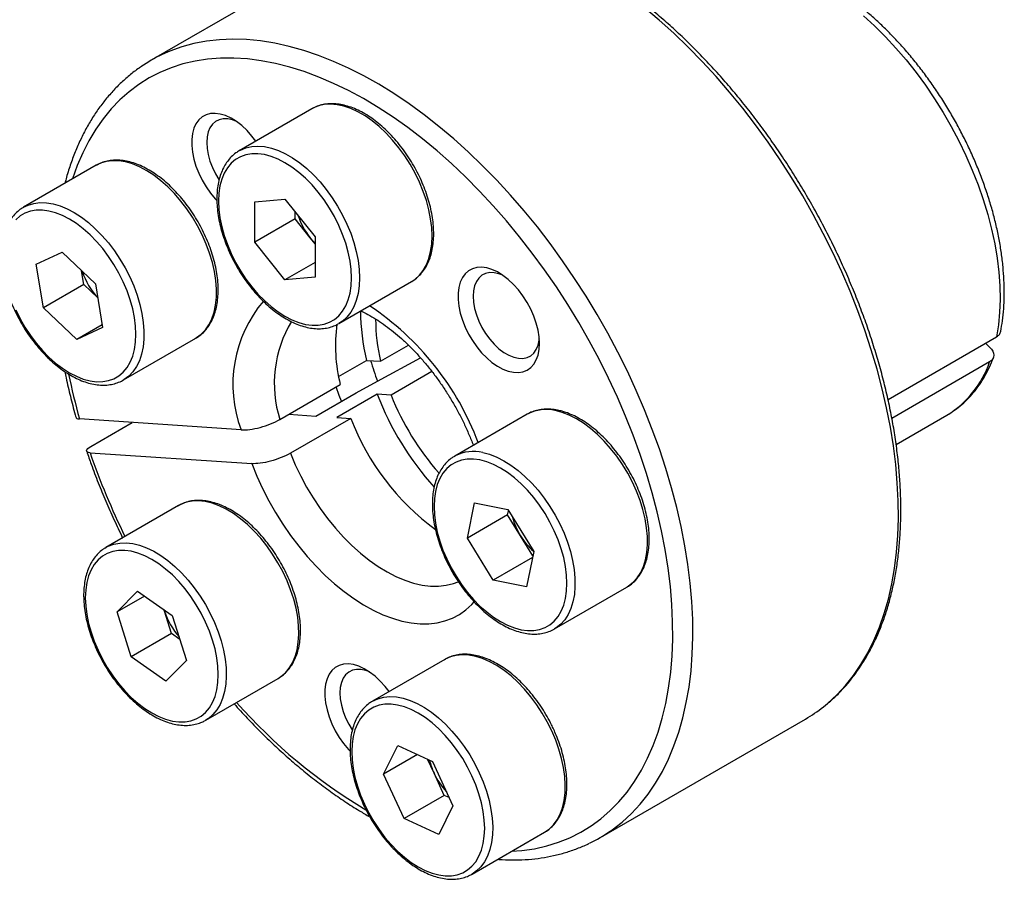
# Model space of a CAD drawing. Header units: millimetres. Extents: x 0 to 219, y 0 to 155.
# Tile 5 of 7: x 166 to 201, y 100 to 130. Entities that reach past the tile are written whole.
import ezdxf

# ---------------------------------------------------------------- set-up
doc = ezdxf.new("R2010")
doc.units = ezdxf.units.MM
doc.layers.add('OUTLINE', color=7, linetype='CONTINUOUS')

msp = doc.modelspace()

# ---------------------------------------------------------------- linework, layer by layer
at = {"layer": 'OUTLINE'}
for p, q in [((177.871, 132.6242), (170.6585, 128.4605)), ((176.288, 126.7517), (173.7424, 125.2822)), ((176.3082, 126.7631), (176.288, 126.7517)), ((173.7424, 125.2822), (173.7521, 125.2878)), ((168.7224, 124.7718), (166.1768, 123.3023)), ((174.2902, 123.4888), (175.3508, 123.5837)), ((174.2902, 122.0746), (174.2902, 123.4888)), ((175.3508, 123.5837), (176.4115, 122.2642)), ((166.1653, 123.2956), (166.1768, 123.3023)), ((175.7044, 122.891), (175.7044, 123.1439)), ((175.7044, 122.891), (174.2902, 122.0746)), ((176.2347, 122.2312), (175.7044, 122.891)), ((175.3508, 120.7551), (174.2902, 122.0746)), ((176.4115, 122.0113), (176.2347, 122.2312)), ((176.4115, 122.2642), (176.4115, 120.8499)), ((166.6204, 121.299), (167.5306, 121.7199)), ((167.5306, 121.7199), (168.6954, 120.6104)), ((176.4115, 121.3674), (175.3508, 120.7551)), ((166.8751, 119.7686), (166.6204, 121.299)), ((168.2893, 120.585), (168.2078, 121.0749)), ((176.4115, 120.8499), (175.3508, 120.7551)), ((177.2421, 119.2199), (179.7877, 120.6894)), ((179.7877, 120.6894), (179.8021, 120.6978)), ((168.2893, 120.585), (166.8751, 119.7686)), ((168.7769, 120.1205), (168.2893, 120.585)), ((168.6954, 120.6104), (168.95, 119.08)), ((168.0399, 118.6591), (166.8751, 119.7686)), ((168.9342, 119.1754), (168.0399, 118.6591)), ((168.95, 119.08), (168.0399, 118.6591)), ((177.2421, 119.2199), (177.2263, 119.2109)), ((169.6765, 117.24), (172.2221, 118.7095)), ((196.5192, 116.5555), (200.3291, 118.7549)), ((178.7037, 117.8954), (179.6846, 118.4617)), ((199.9356, 118.5277), (200.0958, 118.3839)), ((177.2306, 117.3596), (178.2155, 117.9282)), ((178.2155, 117.9282), (178.7037, 117.8954)), ((178.5987, 117.1968), (180.1097, 118.0138)), ((200.0839, 117.8734), (196.6545, 115.8936)), ((180.508, 117.5372), (179.0751, 116.71)), ((169.7018, 117.255), (169.6765, 117.24)), ((177.8506, 116.7923), (178.5987, 117.1968)), ((175.1681, 115.8544), (177.2894, 117.079)), ((176.4364, 115.9759), (177.8506, 116.7923)), ((178.587, 116.7428), (177.1727, 115.9264)), ((179.0751, 116.71), (178.587, 116.7428)), ((173.8103, 115.4899), (168.1386, 115.8711)), ((175.4889, 116.0396), (176.4364, 115.9759)), ((177.6609, 115.8936), (175.5395, 114.669)), ((177.1727, 115.9264), (177.6609, 115.8936)), ((183.8536, 116.0368), (181.308, 114.5672)), ((183.8781, 116.0505), (183.8536, 116.0368)), ((196.8028, 114.9752), (198.5888, 116.0063)), ((168.5399, 114.9115), (169.9869, 115.7469)), ((168.51, 114.6857), (174.1818, 114.3045)), ((181.308, 114.5672), (181.3278, 114.5784)), ((171.6122, 112.8332), (169.0666, 111.3637)), ((181.7517, 111.6898), (182.0063, 112.9262)), ((182.0063, 112.9262), (183.1711, 112.6908)), ((183.1711, 112.6908), (184.0813, 111.219)), ((183.1659, 112.5062), (181.7517, 111.6898)), ((183.1659, 112.5062), (183.1957, 112.651)), ((183.6209, 111.7703), (183.1659, 112.5062)), ((182.6618, 110.218), (181.7517, 111.6898)), ((184.0514, 111.0742), (183.6209, 111.7703)), ((169.0311, 111.3424), (169.0666, 111.3637)), ((184.0388, 111.013), (182.6618, 110.218)), ((184.0813, 111.219), (183.8266, 109.9827)), ((183.8266, 109.9827), (182.6618, 110.218)), ((184.8077, 108.5049), (187.3533, 109.9744)), ((187.3533, 109.9744), (187.3661, 109.9819)), ((169.457, 109.1019), (170.1769, 109.8305)), ((170.4222, 109.6591), (169.457, 109.1019)), ((170.1769, 109.8305), (171.3949, 108.9795)), ((169.9552, 107.5223), (169.457, 109.1019)), ((171.1203, 109.1285), (171.103, 109.1835)), ((171.1203, 109.1285), (171.1039, 109.1828)), ((171.3694, 108.3387), (171.1203, 109.1285)), ((171.3949, 108.9795), (171.8931, 107.3999)), ((171.3694, 108.3387), (169.9552, 107.5223)), ((171.6613, 108.1347), (171.3694, 108.3387)), ((184.8438, 108.5266), (184.8077, 108.5049)), ((171.1732, 106.6713), (169.9552, 107.5223)), ((171.8931, 107.3999), (171.1732, 106.6713)), ((180.9638, 107.4347), (178.4182, 105.9651)), ((172.5663, 105.3014), (175.1119, 106.7709)), ((175.1119, 106.7709), (175.1537, 106.7962)), ((172.5663, 105.3014), (172.533, 105.2828)), ((186.4072, 101.18), (193.6197, 105.3436)), ((178.8086, 103.4076), (179.3068, 104.4121)), ((179.3068, 104.4121), (180.5248, 103.8568)), ((180.0006, 104.0958), (178.8086, 103.4076)), ((180.5828, 103.4442), (180.357, 103.9332)), ((180.5248, 103.8568), (181.2447, 102.297)), ((179.5285, 101.8479), (178.8086, 103.4076)), ((180.9427, 102.6643), (180.5828, 103.4442)), ((180.9427, 102.6643), (179.5285, 101.8479)), ((181.1105, 102.5878), (180.9427, 102.6643)), ((181.2447, 102.297), (180.7465, 101.2926)), ((180.7465, 101.2926), (179.5285, 101.8479)), ((181.9179, 99.9028), (184.4635, 101.3723))]:
    msp.add_line(p, q, dxfattribs=at)
at = {"layer": 'OUTLINE', "flags": 128}
for points in [[(194.2497, 105.7708), (194.3975, 105.8917), (194.722, 106.1899), (195.0261, 106.5173), (195.309, 106.873), (195.5703, 107.2563), (195.8091, 107.6662), (196.0251, 108.1019), (196.2177, 108.5623), (196.3865, 109.0464), (196.531, 109.5532), (196.6511, 110.0814), (196.7463, 110.6298), (196.8165, 111.1972), (196.8615, 111.7824), (196.8813, 112.3839), (196.8757, 113.0005), (196.8448, 113.6306), (196.7886, 114.273), (196.7073, 114.926), (196.6011, 115.5883), (196.4702, 116.2583), (196.3149, 116.9345), (196.1356, 117.6153), (195.9326, 118.2993), (195.7065, 118.9848), (195.4577, 119.6704), (195.1868, 120.3543), (194.8944, 121.0352), (194.5813, 121.7114), (194.248, 122.3814), (193.8954, 123.0436), (193.5242, 123.6966), (193.1354, 124.3389), (192.7297, 124.969), (192.3082, 125.5856), (191.8717, 126.187), (191.4213, 126.7721), (190.958, 127.3395), (190.4828, 127.8879), (189.9969, 128.4161), (189.5013, 128.9227), (188.9971, 129.4068), (188.4855, 129.8672), (187.9677, 130.3028)], [(195.6617, 130.0139), (196.0486, 129.6615), (196.4276, 129.2856), (196.7972, 128.8877), (197.156, 128.4695), (197.5025, 128.0326), (197.8354, 127.5788), (198.1532, 127.1098), (198.4548, 126.6276), (198.7389, 126.1341), (199.0044, 125.6312), (199.2502, 125.121), (199.4753, 124.6055), (199.6789, 124.0868), (199.8601, 123.5669), (200.0182, 123.048), (200.1526, 122.5321), (200.2627, 122.0213), (200.348, 121.5176), (200.4084, 121.023), (200.4434, 120.5395), (200.4529, 120.0692), (200.437, 119.6137), (200.3957, 119.175), (200.3291, 118.7549)], [(186.7603, 101.4029), (186.8408, 101.4595), (187.185, 101.728), (187.5095, 102.0263), (187.8136, 102.3536), (188.0966, 102.7093), (188.3578, 103.0926), (188.5966, 103.5025), (188.8126, 103.9382), (189.0052, 104.3986), (189.174, 104.8828), (189.3185, 105.3895), (189.4386, 105.9177), (189.5338, 106.4661), (189.604, 107.0336), (189.649, 107.6187), (189.6688, 108.2202), (189.6632, 108.8368), (189.6323, 109.4669), (189.5761, 110.1093), (189.4948, 110.7623), (189.3886, 111.4246), (189.2577, 112.0946), (189.1024, 112.7708), (188.9231, 113.4517), (188.7201, 114.1356), (188.494, 114.8212), (188.2452, 115.5067), (187.9743, 116.1907), (187.6819, 116.8715), (187.3688, 117.5477), (187.0355, 118.2177), (186.6829, 118.8799), (186.3117, 119.5329), (185.9229, 120.1752), (185.5172, 120.8054), (185.0957, 121.4219), (184.6592, 122.0234), (184.2088, 122.6085), (183.7455, 123.1759), (183.2703, 123.7242), (182.7844, 124.2524), (182.2888, 124.759), (181.7846, 125.2431), (181.273, 125.7035), (180.7553, 126.1391), (180.2324, 126.549), (179.7057, 126.9321), (179.1763, 127.2878), (178.6455, 127.6151), (178.1144, 127.9132), (177.5842, 128.1816), (177.0562, 128.4196), (176.5316, 128.6267), (176.0115, 128.8024), (175.4972, 128.9462), (174.9898, 129.0579), (174.4904, 129.1373), (174.0002, 129.1841), (173.5203, 129.1982), (173.0518, 129.1796), (172.5958, 129.1283), (172.1533, 129.0445), (171.7253, 128.9284), (171.3128, 128.7801), (171.0376, 128.6592)], [(183.3013, 100.7014), (183.6688, 100.7291), (184.1116, 100.7929), (184.5405, 100.8891), (184.9545, 101.0174), (185.3526, 101.1776), (185.7339, 101.3694), (186.0975, 101.5921), (186.4426, 101.8454), (186.7682, 102.1287), (187.0737, 102.4412), (187.3584, 102.7823), (187.6215, 103.1511), (187.8626, 103.5467), (188.0809, 103.9683), (188.276, 104.4149), (188.4474, 104.8854), (188.5948, 105.3787), (188.7178, 105.8937), (188.816, 106.4291), (188.8893, 106.9837), (188.9375, 107.5562), (188.9605, 108.1452), (188.9582, 108.7494), (188.9307, 109.3674), (188.8779, 109.9976), (188.8001, 110.6387), (188.6974, 111.2891), (188.57, 111.9473), (188.4183, 112.6118), (188.2425, 113.281), (188.0432, 113.9533), (187.8207, 114.6271), (187.5757, 115.3009), (187.3086, 115.9731), (187.0201, 116.6422), (186.7109, 117.3065), (186.3817, 117.9645), (186.0332, 118.6146), (185.6664, 119.2553), (185.282, 119.8852), (184.881, 120.5028), (184.4642, 121.1065), (184.0327, 121.695), (183.5875, 122.2669), (183.1296, 122.8209), (182.6601, 123.3557), (182.1801, 123.87), (181.6907, 124.3625), (181.1931, 124.8323), (180.6885, 125.278), (180.1779, 125.6988), (179.6627, 126.0936), (179.1439, 126.4615), (178.623, 126.8017), (178.101, 127.1133), (177.5791, 127.3955), (177.0587, 127.6479), (176.5409, 127.8696), (176.0269, 128.0603), (175.518, 128.2195), (175.0153, 128.3468), (174.5201, 128.4419), (174.0334, 128.5046), (173.5564, 128.5348), (173.0903, 128.5323), (172.6361, 128.4972), (172.1949, 128.4295), (171.7677, 128.3295), (171.3556, 128.1974), (170.9594, 128.0333), (170.5802, 127.8379), (170.2188, 127.6114), (169.876, 127.3545), (169.5528, 127.0677), (169.2497, 126.7518), (168.9676, 126.4074), (168.707, 126.0353), (168.4687, 125.6365), (168.2531, 125.2118), (168.0608, 124.7623), (167.8936, 124.2934)], [(179.8021, 120.6978), (179.9157, 120.775), (180.0691, 120.9153), (180.2017, 121.0844), (180.3122, 121.2806), (180.3992, 121.5018), (180.4621, 121.7458), (180.5, 122.0101), (180.5127, 122.2919), (180.5, 122.5883), (180.4621, 122.8964), (180.3992, 123.2129), (180.3122, 123.5347), (180.2017, 123.8583), (180.0691, 124.1806), (179.9157, 124.4981), (179.743, 124.8076), (179.5527, 125.106), (179.347, 125.3902), (179.1278, 125.6572), (178.8974, 125.9044), (178.6582, 126.1291), (178.4126, 126.3292), (178.1632, 126.5024), (177.9125, 126.6472), (177.6631, 126.7618), (177.4175, 126.8453), (177.1783, 126.8968), (176.9479, 126.9156), (176.7287, 126.9016), (176.523, 126.855), (176.3327, 126.7763), (176.3082, 126.7631)], [(174.3294, 125.621), (174.1916, 125.7999), (174.0181, 125.993), (173.8354, 126.1639), (173.6468, 126.3096), (173.4556, 126.4273), (173.2653, 126.5151), (173.0792, 126.5713), (172.9007, 126.5949), (172.733, 126.5856), (172.579, 126.5435), (172.4415, 126.4693), (172.323, 126.3644), (172.2255, 126.2306), (172.1508, 126.0704), (172.1003, 125.8865), (172.0748, 125.6823), (172.0748, 125.4614), (172.1003, 125.2278), (172.1508, 124.9856), (172.2255, 124.7391), (172.323, 124.4928), (172.4415, 124.251), (172.579, 124.0181), (172.733, 123.7982), (172.9007, 123.5952), (172.9564, 123.5348)], [(173.6431, 126.3121), (173.509, 126.3636), (173.3424, 126.4004), (173.1853, 126.4037), (173.0412, 126.3735), (172.9134, 126.3103), (172.8046, 126.2156), (172.7174, 126.0916), (172.6537, 125.9409), (172.6149, 125.767), (172.6019, 125.5737), (172.6149, 125.3654), (172.6537, 125.1467), (172.7174, 124.9224), (172.8046, 124.6977), (172.9134, 124.4775), (173.0341, 124.2775)], [(173.0174, 123.5165), (173.0302, 123.2274), (173.0684, 122.9268), (173.1316, 122.6179), (173.2191, 122.304), (173.33, 121.9887), (173.463, 121.6754), (173.6168, 121.3674), (173.7895, 121.0683), (173.9793, 120.7812), (174.1841, 120.5093), (174.4017, 120.2557), (174.6298, 120.023), (174.8657, 119.8138), (175.1069, 119.6304), (175.3508, 119.4748), (175.5948, 119.3488), (175.836, 119.2536), (176.0719, 119.1904), (176.2999, 119.1599), (176.5176, 119.1623), (176.7224, 119.1976), (176.9122, 119.2656), (177.0849, 119.3653), (177.2386, 119.4957), (177.3717, 119.6555), (177.4826, 119.8428), (177.5701, 120.0556), (177.6333, 120.2915), (177.6715, 120.548), (177.6843, 120.8223), (177.6715, 121.1114), (177.6333, 121.412), (177.5701, 121.7209), (177.4826, 122.0348), (177.3717, 122.3501), (177.2386, 122.6634), (177.0849, 122.9713), (176.9122, 123.2705), (176.7224, 123.5576), (176.5176, 123.8294), (176.2999, 124.0831), (176.0719, 124.3158), (175.836, 124.525), (175.5948, 124.7084), (175.3508, 124.864), (175.1069, 124.99), (174.8657, 125.0852), (174.6298, 125.1484), (174.4017, 125.1789), (174.1841, 125.1765), (173.9793, 125.1411), (173.7895, 125.0732), (173.6168, 124.9735), (173.463, 124.843), (173.33, 124.6833), (173.2191, 124.496), (173.1316, 124.2832), (173.0684, 124.0473), (173.0302, 123.7907), (173.0174, 123.5165)], [(173.7521, 125.2878), (173.7872, 125.3067), (173.9774, 125.3855), (174.1831, 125.4321), (174.4023, 125.4461), (174.6327, 125.4272), (174.8719, 125.3758), (175.1175, 125.2923), (175.3669, 125.1776), (175.6176, 125.0329), (175.867, 124.8596), (176.1126, 124.6596), (176.3518, 124.4348), (176.5822, 124.1877), (176.8014, 123.9206), (177.0072, 123.6365), (177.1974, 123.3381), (177.3701, 123.0285), (177.5236, 122.711), (177.6562, 122.3888), (177.7666, 122.0651), (177.8536, 121.7434), (177.9165, 121.4269), (177.9544, 121.1188), (177.9671, 120.8223), (177.9544, 120.5405), (177.9165, 120.2763), (177.8536, 120.0323), (177.7666, 119.8111), (177.6562, 119.6149), (177.5236, 119.4458), (177.3701, 119.3054), (177.2421, 119.2199)], [(172.2221, 118.7095), (172.2486, 118.7253), (172.4139, 118.8477), (172.5592, 118.9997), (172.683, 119.1799), (172.7842, 119.3863), (172.8617, 119.6169), (172.9147, 119.8693), (172.9425, 120.1409), (172.9451, 120.4289), (172.9222, 120.7304), (172.8743, 121.0423), (172.8017, 121.3613), (172.7051, 121.6842), (172.5857, 122.0077), (172.4446, 122.3284), (172.2832, 122.6431), (172.1033, 122.9486), (171.9066, 123.2416), (171.6952, 123.5193), (171.4712, 123.7787), (171.237, 124.0172), (170.995, 124.2323), (170.7476, 124.4219), (170.4973, 124.5839), (170.2468, 124.7168), (169.9986, 124.8191), (169.7553, 124.8899), (169.5194, 124.9283), (169.2932, 124.934), (169.0791, 124.907), (168.8793, 124.8475), (168.7224, 124.7718)], [(166.1768, 123.3023), (166.3337, 123.3779), (166.5335, 123.4375), (166.7476, 123.4645), (166.9738, 123.4588), (167.2097, 123.4204), (167.4531, 123.3496), (167.7012, 123.2473), (167.9517, 123.1144), (168.202, 122.9524), (168.4494, 122.7628), (168.6914, 122.5477), (168.9256, 122.3092), (169.1496, 122.0498), (169.361, 121.7721), (169.5577, 121.479), (169.7376, 121.1736), (169.899, 120.8589), (170.0401, 120.5381), (170.1595, 120.2147), (170.2561, 119.8917), (170.3287, 119.5727), (170.3767, 119.2609), (170.3995, 118.9594), (170.397, 118.6714), (170.3691, 118.3998), (170.3161, 118.1474), (170.2386, 117.9168), (170.1375, 117.7103), (170.0136, 117.5302), (169.8683, 117.3781), (169.7031, 117.2558), (169.7018, 117.255)], [(167.0642, 118.0431), (167.3001, 117.8339), (167.5413, 117.6505), (167.7852, 117.4949), (168.0291, 117.3689), (168.2704, 117.2737), (168.5063, 117.2105), (168.7343, 117.18), (168.952, 117.1824), (169.1568, 117.2177), (169.3466, 117.2857), (169.5193, 117.3854), (169.673, 117.5159), (169.8061, 117.6756), (169.917, 117.8629), (170.0045, 118.0757), (170.0677, 118.3116), (170.1059, 118.5681), (170.1187, 118.8424), (170.1059, 119.1315), (170.0677, 119.4321), (170.0045, 119.741), (169.917, 120.0549), (169.8061, 120.3702), (169.673, 120.6835), (169.5193, 120.9915), (169.3466, 121.2906), (169.1568, 121.5777), (168.952, 121.8495), (168.7343, 122.1032), (168.5063, 122.3359), (168.2704, 122.5451), (168.0291, 122.7285), (167.7852, 122.8841), (167.5413, 123.0101), (167.3001, 123.1053), (167.0642, 123.1685), (166.8361, 123.199), (166.6185, 123.1966), (166.4137, 123.1613), (166.2239, 123.0933), (166.0511, 122.9936), (165.8974, 122.8631)], [(176.4115, 122.0351), (176.3592, 122.0885), (176.2347, 122.2312)], [(184.287, 118.5219), (184.2742, 118.7497), (184.2361, 118.9881), (184.1733, 119.233), (184.0871, 119.48), (183.9788, 119.7246), (183.8505, 119.9625), (183.7044, 120.1894), (183.5432, 120.4013), (183.3697, 120.5945), (183.187, 120.7654), (182.9984, 120.911), (182.8072, 121.0287), (182.6169, 121.1165), (182.4308, 121.1727), (182.2523, 121.1964), (182.0846, 121.187), (181.9306, 121.1449), (181.7931, 121.0707), (181.6746, 120.9658), (181.5771, 120.832), (181.5024, 120.6718), (181.4519, 120.4879), (181.4264, 120.2837), (181.4264, 120.0629), (181.4519, 119.8292), (181.5024, 119.587), (181.5771, 119.3406), (181.6746, 119.0942), (181.7931, 118.8525), (181.9306, 118.6195), (182.0846, 118.3996), (182.2523, 118.1966), (182.4308, 118.0142), (182.6169, 117.8556), (182.8072, 117.7236), (182.9984, 117.6206), (183.187, 117.5485), (183.3697, 117.5084), (183.5432, 117.5012), (183.7044, 117.527), (183.8505, 117.5853), (183.9788, 117.6751), (184.0871, 117.7947), (184.1733, 117.942), (184.2361, 118.1144), (184.2742, 118.3089), (184.287, 118.5219)], [(182.9947, 120.9136), (182.8606, 120.965), (182.694, 121.0018), (182.5369, 121.0052), (182.3928, 120.9749), (182.265, 120.9117), (182.1562, 120.8171), (182.0691, 120.693), (182.0053, 120.5423), (181.9665, 120.3684), (181.9535, 120.1752), (181.9665, 119.9668), (182.0053, 119.7481), (182.0691, 119.5239), (182.1562, 119.2992), (182.265, 119.079), (182.3928, 118.8682), (182.5369, 118.6716), (182.694, 118.4935), (182.8606, 118.338), (183.0331, 118.2084), (183.2074, 118.1078), (183.3799, 118.0382), (183.5465, 118.0014), (183.7036, 117.9981), (183.8477, 118.0283), (183.9755, 118.0915), (184.0842, 118.1862), (184.1714, 118.3102), (184.2351, 118.4609), (184.2739, 118.6348), (184.2802, 118.6868)], [(165.8974, 119.6955), (166.0511, 119.3875), (166.2239, 119.0884), (166.4137, 118.8013), (166.6185, 118.5295), (166.8361, 118.2758), (167.0642, 118.0431)], [(177.3327, 116.4933), (177.2551, 116.6928), (177.1443, 116.9952)], [(187.3661, 109.9819), (187.4144, 110.0123), (187.5758, 110.1407), (187.7169, 110.2985), (187.8363, 110.4841), (187.9329, 110.6955), (188.0055, 110.9307), (188.0535, 111.1871), (188.0763, 111.4622), (188.0738, 111.7532), (188.0459, 112.057), (187.9929, 112.3705), (187.9154, 112.6906), (187.8143, 113.0139), (187.6904, 113.3371), (187.5451, 113.6569), (187.3799, 113.97), (187.1964, 114.2732), (186.9966, 114.5634), (186.7825, 114.8377), (186.5563, 115.0931), (186.3204, 115.3271), (186.0771, 115.5373), (185.8289, 115.7215), (185.5784, 115.8778), (185.3281, 116.0047), (185.0807, 116.1008), (184.8387, 116.1651)], [(175.5395, 114.669), (175.7099, 114.2668), (175.901, 113.8696), (176.1114, 113.4799), (176.3398, 113.1002), (176.5848, 112.7329), (176.8447, 112.3806), (177.1179, 112.0455), (177.4026, 111.7297), (177.6969, 111.4352), (177.9989, 111.1642), (178.3067, 110.9181), (178.6183, 110.6988), (178.9316, 110.5075), (179.2446, 110.3456), (179.5553, 110.2141), (179.8617, 110.1138), (180.1617, 110.0455), (180.4534, 110.0094), (180.735, 110.006), (181.0045, 110.0351), (181.2603, 110.0966), (181.4344, 110.1605)], [(182.1954, 114.4334), (181.9674, 114.464), (181.7497, 114.4615), (181.5449, 114.4262), (181.3551, 114.3583), (181.1824, 114.2585), (181.0287, 114.1281), (180.8956, 113.9683), (180.7847, 113.781), (180.6972, 113.5682), (180.634, 113.3323), (180.5958, 113.0758), (180.583, 112.8015), (180.5958, 112.5125), (180.634, 112.2118), (180.6972, 111.9029), (180.7847, 111.5891), (180.8956, 111.2737), (181.0287, 110.9604), (181.1824, 110.6525), (181.3551, 110.3533), (181.5449, 110.0663), (181.7497, 109.7944), (181.9674, 109.5407), (182.1954, 109.308), (182.4313, 109.0988), (182.6725, 108.9154), (182.9165, 108.7598), (183.1604, 108.6338), (183.4016, 108.5387), (183.6375, 108.4755), (183.8656, 108.4449), (184.0832, 108.4473), (184.288, 108.4827), (184.4778, 108.5506), (184.6505, 108.6503), (184.8043, 108.7808), (184.9373, 108.9405), (185.0482, 109.1278), (185.1357, 109.3406), (185.1989, 109.5766), (185.2371, 109.8331), (185.2499, 110.1074), (185.2371, 110.3964), (185.1989, 110.697), (185.1357, 111.006), (185.0482, 111.3198), (184.9373, 111.6351), (184.8043, 111.9485), (184.6505, 112.2564), (184.4778, 112.5555), (184.288, 112.8426), (184.0832, 113.1145), (183.8656, 113.3682), (183.6375, 113.6009), (183.4016, 113.8101), (183.1604, 113.9934), (182.9165, 114.149), (182.6725, 114.2751), (182.4313, 114.3702), (182.1954, 114.4334)], [(182.2931, 114.6956), (182.5351, 114.6313), (182.7826, 114.5352), (183.0328, 114.4083), (183.2833, 114.252), (183.5315, 114.0677), (183.7748, 113.8576), (184.0108, 113.6236), (184.2369, 113.3681), (184.451, 113.0939), (184.6508, 112.8037), (184.8343, 112.5005), (184.9995, 112.1873), (185.1448, 111.8675), (185.2687, 111.5443), (185.3699, 111.2211), (185.4473, 110.901), (185.5003, 110.5875), (185.5282, 110.2837), (185.5307, 109.9927), (185.5079, 109.7176), (185.4599, 109.4611), (185.3873, 109.226), (185.2908, 109.0145), (185.1713, 108.8289), (185.0302, 108.6711), (184.8688, 108.5427), (184.8438, 108.5266)], [(174.1818, 114.3045), (174.3609, 113.8662), (174.561, 113.432), (174.781, 113.0044), (175.0197, 112.5856), (175.2758, 112.1779), (175.5478, 111.7837), (175.8343, 111.4051), (176.1337, 111.0441), (176.4444, 110.7027), (176.7646, 110.3829), (177.0926, 110.0864), (177.4266, 109.8148), (177.7647, 109.5696), (178.1051, 109.3521), (178.4459, 109.1636), (178.7852, 109.0051), (179.1212, 108.8775), (179.452, 108.7814), (179.7758, 108.7174), (180.0909, 108.6859), (180.3954, 108.687), (180.6877, 108.7207), (180.9663, 108.7868), (181.2295, 108.885), (181.4759, 109.0147), (181.7042, 109.1752), (181.9131, 109.3656), (181.9936, 109.4529)], [(175.3643, 106.9664), (175.5012, 107.1299), (175.6161, 107.3208), (175.7079, 107.5372), (175.7757, 107.7768), (175.8186, 108.0372), (175.8364, 108.3157), (175.8288, 108.6095), (175.7959, 108.9155), (175.738, 109.2306), (175.6557, 109.5516), (175.5498, 109.8751), (175.4216, 110.1979), (175.2722, 110.5166), (175.1032, 110.828), (174.9163, 111.1289), (174.7135, 111.4161), (174.4968, 111.6868), (174.2684, 111.9381), (174.0308, 112.1676), (173.7863, 112.3727), (173.5375, 112.5515), (173.2868, 112.7021), (173.0369, 112.8229), (172.7904, 112.9127), (172.5497, 112.9706), (172.3174, 112.9959), (172.0958, 112.9886), (171.8871, 112.9485), (171.6936, 112.8761), (171.6122, 112.8332)], [(169.0666, 111.3637), (169.1481, 111.4065), (169.3416, 111.4789), (169.5502, 111.519), (169.7718, 111.5264), (170.0041, 111.501), (170.2448, 111.4431), (170.4914, 111.3533), (170.7412, 111.2325), (170.9919, 111.082), (171.2407, 110.9032), (171.4852, 110.698), (171.7229, 110.4686), (171.9512, 110.2173), (172.1679, 109.9466), (172.3707, 109.6593), (172.5576, 109.3585), (172.7266, 109.0471), (172.876, 108.7283), (173.0043, 108.4056), (173.1101, 108.082), (173.1924, 107.7611), (173.2503, 107.446), (173.2832, 107.14), (173.2908, 106.8462), (173.2731, 106.5677), (173.2301, 106.3073), (173.1623, 106.0677), (173.0705, 105.8513), (172.9556, 105.6604), (172.8187, 105.4969)], [(172.5628, 105.5772), (172.6959, 105.737), (172.8068, 105.9243), (172.8943, 106.1371), (172.9575, 106.373), (172.9957, 106.6295), (173.0085, 106.9038), (172.9957, 107.1929), (172.9575, 107.4935), (172.8943, 107.8024), (172.8068, 108.1163), (172.6959, 108.4316), (172.5628, 108.7449), (172.4091, 109.0529), (172.2364, 109.352), (172.0466, 109.6391), (171.8418, 109.9109), (171.6241, 110.1646), (171.3961, 110.3973), (171.1602, 110.6065), (170.919, 110.7899), (170.675, 110.9455), (170.4311, 111.0715), (170.1899, 111.1667), (169.954, 111.2299), (169.7259, 111.2604), (169.5083, 111.258), (169.3035, 111.2226), (169.1137, 111.1547), (168.9409, 111.055), (168.7872, 110.9245), (168.6542, 110.7648), (168.5433, 110.5775), (168.4558, 110.3647), (168.3926, 110.1288), (168.3544, 109.8722), (168.3416, 109.598), (168.3544, 109.3089), (168.3926, 109.0083), (168.4558, 108.6994), (168.5433, 108.3855), (168.6542, 108.0702), (168.7872, 107.7569), (168.9409, 107.4489), (169.1137, 107.1498), (169.3035, 106.8627), (169.5083, 106.5908), (169.7259, 106.3372), (169.954, 106.1045), (170.1899, 105.8953), (170.4311, 105.7119), (170.675, 105.5563), (170.919, 105.4303), (171.1602, 105.3351), (171.3961, 105.2719), (171.6241, 105.2414), (171.8418, 105.2438), (172.0466, 105.2791), (172.2364, 105.3471), (172.4091, 105.4468), (172.5628, 105.5772)], [(184.7159, 104.9275), (184.5584, 105.2437), (184.3821, 105.5512), (184.1886, 105.847), (183.9799, 106.128), (183.7583, 106.3912), (183.526, 106.6341), (183.2853, 106.8541), (183.0388, 107.0489), (182.7889, 107.2166), (182.5382, 107.3555), (182.2894, 107.464), (182.0449, 107.5411), (181.8073, 107.5861), (181.5789, 107.5984), (181.3622, 107.5779), (181.1594, 107.5248), (180.9725, 107.4397), (180.9638, 107.4347)], [(179.0052, 106.304), (178.8674, 106.4828), (178.6939, 106.676), (178.5112, 106.8469), (178.3226, 106.9925), (178.1314, 107.1102), (177.9411, 107.198), (177.755, 107.2542), (177.5765, 107.2779), (177.4088, 107.2685), (177.2548, 107.2264), (177.1173, 107.1522), (176.9988, 107.0473), (176.9013, 106.9135), (176.8266, 106.7533), (176.7761, 106.5694), (176.7506, 106.3652), (176.7506, 106.1444), (176.7761, 105.9107), (176.8266, 105.6685), (176.9013, 105.4221), (176.9988, 105.1757), (177.1173, 104.934), (177.2548, 104.701), (177.4088, 104.4811), (177.5765, 104.2781), (177.6329, 104.2171)], [(175.1537, 106.7962), (175.2068, 106.832), (175.3643, 106.9664)], [(178.3189, 106.9951), (178.1848, 107.0465), (178.0182, 107.0833), (177.8611, 107.0867), (177.717, 107.0564), (177.5892, 106.9932), (177.4804, 106.8986), (177.3933, 106.7745), (177.3295, 106.6238), (177.2907, 106.4499), (177.2777, 106.2567), (177.2907, 106.0483), (177.3295, 105.8296), (177.3933, 105.6054), (177.4804, 105.3807), (177.5892, 105.1605), (177.7098, 104.9605)], [(178.4149, 105.9632), (178.427, 105.9701), (178.6138, 106.0552), (178.8167, 106.1083), (179.0333, 106.1288), (179.2617, 106.1165), (179.4993, 106.0716), (179.7438, 105.9945), (179.9927, 105.8859), (180.2433, 105.7471), (180.4932, 105.5794), (180.7397, 105.3846), (180.9804, 105.1646), (181.2127, 104.9217), (181.4344, 104.6584), (181.643, 104.3775), (181.8365, 104.0817), (182.0128, 103.7741), (182.1703, 103.4579)], [(181.9145, 103.3464), (181.7607, 103.6543), (181.588, 103.9534), (181.3982, 104.2405), (181.1934, 104.5124), (180.9757, 104.766), (180.7477, 104.9988), (180.5118, 105.208), (180.2706, 105.3913), (180.0266, 105.5469), (179.7827, 105.673), (179.5415, 105.7681), (179.3056, 105.8313), (179.0775, 105.8619), (178.8599, 105.8594), (178.6551, 105.8241), (178.4653, 105.7562), (178.2926, 105.6564), (178.1388, 105.526), (178.0058, 105.3662), (177.8949, 105.1789), (177.8074, 104.9661), (177.7442, 104.7302), (177.706, 104.4737), (177.6932, 104.1994), (177.706, 103.9104), (177.7442, 103.6097), (177.8074, 103.3008), (177.8949, 102.987), (178.0058, 102.6716), (178.1388, 102.3583), (178.2926, 102.0504), (178.4653, 101.7512), (178.6551, 101.4641), (178.8599, 101.1923), (179.0775, 100.9386), (179.3056, 100.7059), (179.5415, 100.4967), (179.7827, 100.3133), (180.0266, 100.1577), (180.2706, 100.0317), (180.5118, 99.9366), (180.7477, 99.8734), (180.9757, 99.8428), (181.1934, 99.8452), (181.3982, 99.8806), (181.588, 99.9485), (181.7607, 100.0482), (181.9145, 100.1787), (182.0475, 100.3384), (182.1584, 100.5257), (182.2459, 100.7385), (182.3091, 100.9745), (182.3473, 101.231), (182.3601, 101.5053), (182.3473, 101.7943), (182.3091, 102.0949), (182.2459, 102.4039), (182.1584, 102.7177), (182.0475, 103.033), (181.9145, 103.3464)], [(172.8187, 105.4969), (172.6612, 105.3624), (172.5663, 105.3014)], [(184.4635, 101.3723), (184.6238, 101.4836), (184.7732, 101.6298), (184.9014, 101.8045), (185.0073, 102.0059), (185.0896, 102.2318), (185.1475, 102.4801), (185.1804, 102.748), (185.188, 103.033), (185.1702, 103.332), (185.1273, 103.6421), (185.0595, 103.9599), (184.9677, 104.2823), (184.8528, 104.6059), (184.7159, 104.9275)], [(182.1703, 103.4579), (182.3072, 103.1364), (182.4221, 102.8127), (182.5139, 102.4904), (182.5817, 102.1725), (182.6247, 101.8625), (182.6424, 101.5635), (182.6348, 101.2785), (182.6019, 101.0105), (182.544, 100.7623), (182.4617, 100.5363), (182.3559, 100.335), (182.2276, 100.1603), (182.0782, 100.0141), (181.9155, 99.9014)]]:
    msp.add_lwpolyline(points, dxfattribs=at)
at = {"layer": 'OUTLINE'}
for centre, radius, start, end in [((173.2873, 123.9067), 5.2581, 115.33135, 124.68281), ((178.2135, 123.8214), 2.5385, 198.4437, 218.78555), ((170.6325, 121.8335), 2.5214, 198.17151, 222.57243), ((178.0284, 117.0849), 4.5095, 139.6321, 200.71254), ((185.1784, 119.663), 7.1757, 179.99508, 193.9902), ((172.8057, 111.5448), 9.9606, 20.55992, 56.39798), ((179.2112, 117.1176), 4.2359, 149.08131, 197.3508), ((184.8034, 119.3476), 6.2703, 179.74256, 193.39116), ((182.758, 118.4476), 5.6372, 172.33933, 194.05058), ((189.1897, 121.1736), 11.313, 196.71995, 200.58041), ((196.787, 118.9813), 3.4781, 301.20073, 341.42503), ((188.4175, 121.6417), 21.084, 191.46975, 195.88427), ((188.4473, 120.5467), 10.5686, 201.09538, 221.95347), ((187.7514, 120.1448), 9.3315, 201.59736, 221.45658), ((184.5119, 114.8209), 1.3834, 76.33735, 117.27019), ((185.7723, 118.9952), 8.6842, 200.92522, 233.68214), ((192.3179, 122.8837), 25.1798, 199.00063, 206.245), ((181.9686, 113.3342), 1.3995, 76.59295, 117.24898), ((185.7161, 113.0767), 2.4691, 195.24358, 211.94395), ((185.6219, 112.9899), 2.3433, 211.36227, 228.66545), ((173.5257, 109.8962), 2.5249, 197.70182, 221.43808), ((187.8575, 118.4097), 18.91, 221.30397, 239.25287), ((190.979, 109.9163), 5.2804, 300.00636, 308.27311), ((182.677, 104.4209), 2.3108, 192.97109, 205.0031), ((182.8721, 104.4943), 2.5187, 204.64126, 222.55266), ((183.7784, 105.7337), 5.258, 295.52575, 304.54916)]:
    msp.add_arc(centre, radius, start, end, dxfattribs=at)
for points, knots in [([(194.2728, 105.7879), (194.3732, 105.8698), (194.5827, 106.0406), (194.8787, 106.3329), (195.1655, 106.6565), (195.4326, 107.0059), (195.6801, 107.3797), (195.9073, 107.7774), (196.1137, 108.1983), (196.2987, 108.6415), (196.462, 109.1059), (196.6032, 109.5907), (196.722, 110.0948), (196.8181, 110.6171), (196.8913, 111.1564), (196.9415, 111.7117), (196.9687, 112.2817), (196.9728, 112.8652), (196.9538, 113.461), (196.9118, 114.0679), (196.847, 114.6846), (196.7595, 115.31), (196.6495, 115.9426), (196.5174, 116.5813), (196.3633, 117.2248), (196.1876, 117.8717), (195.9907, 118.5208), (195.773, 119.1708), (195.535, 119.8203), (195.2772, 120.4681), (195, 121.1129), (194.7041, 121.7533), (194.3901, 122.388), (194.0585, 123.0159), (193.7102, 123.6356), (193.3457, 124.2459), (192.9658, 124.8455), (192.5713, 125.4332), (192.163, 126.0079), (191.7416, 126.5684), (191.3081, 127.1136), (190.8632, 127.6422), (190.4079, 128.1534), (189.9431, 128.646), (189.4697, 129.119), (188.9886, 129.5714), (188.5008, 130.0024), (188.0073, 130.4111), (187.5089, 130.7965), (187.0068, 131.1579), (186.5018, 131.4945), (185.995, 131.8057), (185.4873, 132.0906), (184.9799, 132.3488), (184.4736, 132.5795), (183.9696, 132.7824), (183.4689, 132.9568), (182.9725, 133.1024), (182.4814, 133.2189), (181.9968, 133.3058), (181.5198, 133.363), (181.0513, 133.3904), (180.5925, 133.388), (180.1444, 133.3556), (179.708, 133.2938), (179.2847, 133.2016), (178.9105, 133.0946), (178.684, 133.0055), (178.5888, 132.968)], [0, 0, 0, 0, 0.0138183, 0.0288196, 0.0438446, 0.0588996, 0.0739882, 0.0891114, 0.104268, 0.1194552, 0.1346692, 0.1499054, 0.1651593, 0.1804265, 0.1957033, 0.2109863, 0.2262729, 0.2415609, 0.2568483, 0.272134, 0.2874174, 0.3026978, 0.3179752, 0.3332494, 0.3485203, 0.3637883, 0.3790533, 0.3943158, 0.4095759, 0.4248339, 0.4400902, 0.4553451, 0.470599, 0.4858521, 0.5011049, 0.5163576, 0.5316106, 0.5468641, 0.5621185, 0.5773742, 0.5926314, 0.6078906, 0.6231521, 0.6384162, 0.6536833, 0.6689535, 0.6842272, 0.6995046, 0.7147857, 0.7300707, 0.7453595, 0.7606517, 0.7759469, 0.7912444, 0.8065429, 0.8218403, 0.8371345, 0.8524225, 0.867701, 0.8829658, 0.8982125, 0.9134361, 0.9286321, 0.9437961, 0.9589253, 0.9740186, 0.9890771, 1, 1, 1, 1]), ([(200.4736, 118.947), (200.4955, 119.0703), (200.5416, 119.3291), (200.5822, 119.7425), (200.6024, 120.1814), (200.5982, 120.6334), (200.5705, 121.0962), (200.5194, 121.5682), (200.4452, 122.0477), (200.3483, 122.5331), (200.2292, 123.0225), (200.0883, 123.5144), (199.9263, 124.0071), (199.7437, 124.4989), (199.5413, 124.9881), (199.3198, 125.473), (199.0799, 125.952), (198.8226, 126.4234), (198.5487, 126.8856), (198.2592, 127.337), (197.955, 127.776), (197.6373, 128.2011), (197.307, 128.6109), (196.9652, 129.0038), (196.6131, 129.3785), (196.2519, 129.7336), (195.8827, 130.0679), (195.5066, 130.3801), (195.1249, 130.6691), (194.7388, 130.9337), (194.3496, 131.1729), (193.9584, 131.3857), (193.5667, 131.571), (193.1757, 131.728), (192.7871, 131.8559), (192.4023, 131.9539), (192.0229, 132.0214), (191.6506, 132.0582), (191.2872, 132.0639), (190.9343, 132.0388), (190.5936, 131.9831), (190.2661, 131.8979), (189.9548, 131.7814), (189.7266, 131.6773), (189.608, 131.6033), (189.5824, 131.5873)], [0, 0, 0, 0, 0.021671, 0.0454931, 0.06935, 0.0932226, 0.1170938, 0.1409547, 0.1648004, 0.1886284, 0.2124382, 0.2362304, 0.2600064, 0.2837683, 0.3075183, 0.3312591, 0.3549934, 0.378724, 0.4024537, 0.4261851, 0.4499203, 0.4736624, 0.4974141, 0.5211785, 0.5449581, 0.5687557, 0.5925737, 0.6164139, 0.6402776, 0.664165, 0.6880745, 0.7120025, 0.7359421, 0.7598783, 0.7837925, 0.8076605, 0.8314528, 0.8551358, 0.8786757, 0.9020442, 0.9252243, 0.948216, 0.9710391, 0.9937321, 1, 1, 1, 1]), ([(170.2744, 128.2126), (170.2158, 128.1729), (170.04, 128.0541), (169.7658, 127.8269), (169.4516, 127.5334), (169.157, 127.2125), (168.8812, 126.8667), (168.6252, 126.496), (168.3894, 126.1013), (168.1745, 125.6829), (167.9806, 125.2424), (167.8102, 124.7789), (167.6914, 124.41), (167.6371, 124.1901), (167.6243, 124.1379)], [0, 0, 0, 0, 0.0457778, 0.1371531, 0.2286514, 0.320356, 0.4123326, 0.5046248, 0.5972533, 0.6902166, 0.7834955, 0.877057, 0.9708599, 1, 1, 1, 1]), ([(179.8023, 120.7011), (179.815, 120.7077), (179.8881, 120.7457), (180.0056, 120.8424), (180.1517, 120.9903), (180.2765, 121.165), (180.3811, 121.3622), (180.464, 121.5815), (180.5244, 121.821), (180.5616, 122.0786), (180.5752, 122.3515), (180.565, 122.6369), (180.5314, 122.9321), (180.4748, 123.2342), (180.3959, 123.5403), (180.2956, 123.8479), (180.1749, 124.1542), (180.035, 124.4564), (179.877, 124.752), (179.7025, 125.0382), (179.513, 125.3126), (179.3102, 125.5726), (179.0957, 125.816), (178.8715, 126.0406), (178.6392, 126.2442), (178.401, 126.4249), (178.1586, 126.5809), (177.914, 126.7106), (177.6695, 126.8124), (177.4271, 126.8849), (177.1895, 126.927), (176.9594, 126.9379), (176.7391, 126.9182), (176.5332, 126.8653), (176.3902, 126.8122), (176.3218, 126.7688), (176.3116, 126.7624)], [0, 0, 0, 0, 0.0061949, 0.0357601, 0.0653351, 0.095108, 0.1252148, 0.1556974, 0.1865112, 0.2175631, 0.248753, 0.2800008, 0.3112454, 0.3424621, 0.3736436, 0.4047907, 0.435909, 0.4670065, 0.4980922, 0.5291759, 0.5602661, 0.591371, 0.6225007, 0.6536652, 0.6848739, 0.716134, 0.7474489, 0.7788142, 0.8102109, 0.8415789, 0.8728355, 0.9038687, 0.9345624, 0.9648451, 0.9947378, 1, 1, 1, 1]), ([(173.7548, 125.2859), (173.71, 125.2599), (173.6063, 125.1998), (173.4639, 125.0735), (173.3264, 124.9145), (173.2095, 124.7308), (173.1134, 124.5246), (173.0393, 124.2971), (172.9883, 124.05), (172.9625, 123.8153), (172.9599, 123.6605), (172.9588, 123.5981)], [0, 0, 0, 0, 0.0878963, 0.203558, 0.319535, 0.436539, 0.5549609, 0.6748178, 0.7958393, 0.9176322, 1, 1, 1, 1]), ([(172.1698, 118.6852), (172.1939, 118.6966), (172.2796, 118.7373), (172.4105, 118.8364), (172.5599, 118.9801), (172.6886, 119.15), (172.7972, 119.3429), (172.8843, 119.5582), (172.9491, 119.794), (172.9908, 120.0483), (173.0088, 120.3185), (173.0032, 120.6018), (172.974, 120.8953), (172.9217, 121.1963), (172.847, 121.5019), (172.7507, 121.8094), (172.6339, 122.1161), (172.4975, 122.4193), (172.3428, 122.7163), (172.1714, 123.0046), (171.9846, 123.2814), (171.7842, 123.5444), (171.5718, 123.7911), (171.3493, 124.0194), (171.1184, 124.2272), (170.8812, 124.4124), (170.6394, 124.5732), (170.3951, 124.7081), (170.1504, 124.8153), (169.9074, 124.8935), (169.6687, 124.9415), (169.4369, 124.9583), (169.2146, 124.9443), (169.0056, 124.8981), (168.8386, 124.8383), (168.7485, 124.7833), (168.7173, 124.7642)], [0, 0, 0, 0, 0.01137888, 0.04049256, 0.06958856, 0.09884477, 0.1284111, 0.15834666, 0.18862169, 0.21915024, 0.24983242, 0.28058451, 0.31134283, 0.34207658, 0.37277619, 0.40344136, 0.43407692, 0.46469036, 0.4952905, 0.52588676, 0.55648816, 0.5871021, 0.61773859, 0.64840753, 0.67911822, 0.70987843, 0.74069244, 0.7715577, 0.80245923, 0.83334631, 0.86414187, 0.89474, 0.92502405, 0.95491103, 0.98440186, 1, 1, 1, 1]), ([(172.9588, 123.5981), (172.9595, 123.5483), (172.9614, 123.4043), (172.9828, 123.1579), (173.03, 122.8583), (173.1002, 122.5534), (173.1921, 122.2461), (173.3048, 121.939), (173.4372, 121.6348), (173.5882, 121.3363), (173.7563, 121.046), (173.94, 120.7666), (174.1377, 120.5006), (174.3478, 120.2503), (174.5683, 120.018), (174.7976, 119.8058), (175.0337, 119.6158), (175.2747, 119.4497), (175.5186, 119.3094), (175.7634, 119.1963), (176.007, 119.112), (176.2468, 119.0577), (176.4802, 119.0343), (176.7048, 119.0419), (176.9167, 119.0817), (177.0907, 119.1382), (177.1867, 119.1928), (177.2226, 119.2132)], [0, 0, 0, 0, 0.022079, 0.0637646, 0.105416, 0.1470226, 0.1885819, 0.2300993, 0.2715844, 0.313049, 0.3545056, 0.3959673, 0.4374432, 0.4789469, 0.5204917, 0.5620907, 0.6037548, 0.6454912, 0.6872989, 0.7291618, 0.7710239, 0.8127868, 0.8543146, 0.8954483, 0.9360598, 0.9761227, 1, 1, 1, 1]), ([(166.1659, 123.2913), (166.14, 123.277), (166.0544, 123.2299), (165.9269, 123.1208), (165.7853, 122.9671), (165.6646, 122.7877), (165.5644, 122.5857), (165.4861, 122.3621), (165.4304, 122.1186), (165.3981, 121.8577), (165.3895, 121.5819), (165.4045, 121.2942), (165.443, 120.9974), (165.5043, 120.6942), (165.5877, 120.3875), (165.6923, 120.08), (165.8171, 119.7744), (165.9609, 119.4733), (166.1224, 119.1795), (166.3001, 118.8955), (166.4925, 118.6238), (166.698, 118.3673), (166.8909, 118.1527), (167.0168, 118.0296), (167.0676, 117.9799)], [0, 0, 0, 0, 0.0197336, 0.0651739, 0.1106761, 0.1565364, 0.2029359, 0.2499081, 0.2973637, 0.3451524, 0.3931244, 0.4411647, 0.4891865, 0.5371617, 0.5850821, 0.632951, 0.680778, 0.7285758, 0.7763585, 0.8241413, 0.8719361, 0.9197568, 0.9676189, 1, 1, 1, 1]), ([(178.0084, 119.6605), (178.0263, 119.6528), (178.1308, 119.6078), (178.33, 119.5005), (178.6035, 119.3375), (178.8813, 119.1474), (179.1604, 118.9337), (179.439, 118.6965), (179.7153, 118.4371), (179.987, 118.1568), (180.2525, 117.8571), (180.5097, 117.5398), (180.7569, 117.2068), (180.9926, 116.86), (181.215, 116.5015), (181.4227, 116.1337), (181.6149, 115.7587), (181.7882, 115.3791), (181.9037, 115.1068), (181.9555, 114.962), (181.9617, 114.9446)], [0, 0, 0, 0, 0.0124553, 0.072645, 0.1328797, 0.1932543, 0.2538175, 0.3145883, 0.3755659, 0.4367371, 0.4980808, 0.5595714, 0.6211802, 0.6828775, 0.7446324, 0.8064138, 0.8681881, 0.929916, 0.991566, 1, 1, 1, 1]), ([(200.3291, 118.7549), (200.3658, 118.7809), (200.4385, 118.8327), (200.4623, 118.909), (200.4742, 118.9469)], [0, 0, 0, 0, 0.5042002, 1, 1, 1, 1]), ([(200.0958, 118.3839), (200.1848, 118.3041), (200.236, 118.2031), (200.2318, 118.0126), (200.1775, 117.9274), (200.0839, 117.8734)], [0, 0, 0, 0, 0.5, 0.5, 1, 1, 1, 1]), ([(167.0676, 117.9799), (167.1079, 117.9423), (167.2244, 117.8337), (167.4228, 117.6705), (167.6629, 117.4995), (167.9064, 117.3542), (168.1512, 117.2358), (168.3952, 117.1459), (168.6359, 117.0858), (168.8708, 117.0564), (169.097, 117.0584), (169.3124, 117.0907), (169.5119, 117.1563), (169.6428, 117.2132), (169.7014, 117.2553), (169.7043, 117.2574)], [0, 0, 0, 0, 0.04598029, 0.13309285, 0.22036543, 0.30778933, 0.39533843, 0.48291806, 0.57033429, 0.65731888, 0.74354175, 0.82871152, 0.91272223, 0.99575763, 1, 1, 1, 1]), ([(198.5803, 116.006), (198.627, 116.0319), (198.7691, 116.1107), (198.9888, 116.2721), (199.2389, 116.4875), (199.4693, 116.73), (199.6806, 116.9973), (199.8721, 117.2887), (200.0414, 117.605), (200.1551, 117.852), (200.2065, 117.9978), (200.216, 118.0245)], [0, 0, 0, 0, 0.0627249, 0.1908428, 0.3190158, 0.4475848, 0.5768413, 0.7069918, 0.8381413, 0.9702928, 1, 1, 1, 1]), ([(167.6252, 117.531), (167.6395, 117.4574), (167.6951, 117.1712), (167.8165, 116.6668), (167.9331, 116.2051), (168.0066, 115.9577), (168.0157, 115.9269)], [0, 0, 0, 0, 0.1391596, 0.5410065, 0.9427181, 1, 1, 1, 1]), ([(184.922, 116.1806), (184.8796, 116.1883), (184.7585, 116.2104), (184.5635, 116.223), (184.3414, 116.2088), (184.1329, 116.1614), (183.9792, 116.1075), (183.9014, 116.0604), (183.8826, 116.049)], [0, 0, 0, 0, 0.1127227, 0.3217479, 0.5290886, 0.7337065, 0.935619, 1, 1, 1, 1]), ([(187.3665, 109.9846), (187.4153, 110.0152), (187.5218, 110.0819), (187.6647, 110.2172), (187.7977, 110.3818), (187.91, 110.5707), (188.0011, 110.7819), (188.0701, 111.0141), (188.1161, 111.2652), (188.1385, 111.5326), (188.1372, 111.8137), (188.1123, 112.1056), (188.0642, 112.4054), (187.9936, 112.7104), (187.9013, 113.0177), (187.7881, 113.3248), (187.6552, 113.6289), (187.5038, 113.9272), (187.3353, 114.2173), (187.1513, 114.4964), (186.9532, 114.7621), (186.7429, 115.012), (186.5221, 115.2439), (186.2926, 115.4555), (186.0564, 115.645), (185.8154, 115.8105), (185.5714, 115.9503), (185.3266, 116.0623), (185.1095, 116.1381), (184.9757, 116.1684), (184.922, 116.1806)], [0, 0, 0, 0, 0.0293374, 0.0640566, 0.098925, 0.134138, 0.1697875, 0.2058552, 0.242247, 0.2788434, 0.3155394, 0.3522549, 0.3889449, 0.4255952, 0.462204, 0.498776, 0.5353198, 0.5718458, 0.608365, 0.6448889, 0.6814256, 0.717987, 0.7545849, 0.7912308, 0.8279343, 0.8647015, 0.9015314, 0.9384093, 0.9752848, 1, 1, 1, 1]), ([(168.0201, 115.9281), (168.0198, 115.9232), (168.0185, 115.9007), (168.0619, 115.8807), (168.1168, 115.8738), (168.1386, 115.8711)], [0, 0, 0, 0, 0.1437975, 0.6590442, 1, 1, 1, 1]), ([(173.8103, 115.4899), (173.8958, 115.4842), (173.9985, 115.4891), (174.2259, 115.5193), (174.3506, 115.5446), (174.6008, 115.6116), (174.7284, 115.6539), (174.964, 115.7478), (175.0744, 115.8003), (175.1681, 115.8544)], [0, 0, 0, 0, 0.25, 0.25, 0.5, 0.5, 0.75, 0.75, 1, 1, 1, 1]), ([(168.51, 114.6857), (168.4257, 114.6913), (168.3792, 114.7186), (168.3902, 114.8029), (168.4465, 114.8576), (168.5399, 114.9115)], [0, 0, 0, 0, 0.5, 0.5, 1, 1, 1, 1]), ([(168.3889, 114.739), (168.4411, 114.5868), (168.5677, 114.2178), (168.7923, 113.6331), (169.0579, 112.9862), (169.3456, 112.3439), (169.5448, 111.9156), (169.6529, 111.7038), (169.6535, 111.7025)], [0, 0, 0, 0, 0.14920535, 0.36163274, 0.57401569, 0.78636174, 0.9986787, 1, 1, 1, 1]), ([(175.5395, 114.669), (175.4458, 114.6149), (175.3367, 114.5629), (175.0995, 114.4683), (174.9725, 114.4263), (174.7219, 114.3592), (174.5968, 114.3338), (174.3702, 114.3038), (174.2664, 114.2988), (174.1818, 114.3045)], [0, 0, 0, 0, 0.25, 0.25, 0.5, 0.5, 0.75, 0.75, 1, 1, 1, 1]), ([(181.3319, 114.5765), (181.293, 114.5552), (181.1943, 114.5011), (181.055, 114.3832), (180.9139, 114.2286), (180.7936, 114.0488), (180.6939, 113.8464), (180.616, 113.6223), (180.5608, 113.3785), (180.5289, 113.1173), (180.5208, 112.8412), (180.5363, 112.5533), (180.5752, 112.2563), (180.637, 111.9531), (180.7208, 111.6463), (180.8258, 111.3388), (180.951, 111.0333), (181.0952, 110.7323), (181.257, 110.4386), (181.435, 110.1549), (181.6277, 109.8835), (181.8334, 109.6271), (182.0502, 109.3878), (182.2765, 109.1678), (182.5102, 108.9693), (182.7496, 108.794), (182.9927, 108.6439), (183.2374, 108.5204), (183.4817, 108.4252), (183.7232, 108.3595), (183.9594, 108.3244), (184.1874, 108.3206), (184.4049, 108.3475), (184.6077, 108.4068), (184.7555, 108.4691), (184.8291, 108.5202), (184.8462, 108.532)], [0, 0, 0, 0, 0.0189464, 0.0480154, 0.0771282, 0.1064732, 0.1361646, 0.1662219, 0.1965867, 0.2271627, 0.2578541, 0.2885878, 0.3193092, 0.3500005, 0.3806568, 0.4112802, 0.4418769, 0.4724551, 0.5030239, 0.5335929, 0.5641698, 0.5947634, 0.6253836, 0.6560403, 0.6867423, 0.717496, 0.7483036, 0.779158, 0.8100328, 0.8408639, 0.8715625, 0.9020143, 0.9321105, 0.9617979, 0.9911216, 1, 1, 1, 1]), ([(175.3921, 106.9879), (175.4192, 107.0167), (175.4942, 107.0966), (175.6009, 107.2471), (175.7056, 107.4444), (175.7884, 107.6638), (175.8488, 107.9034), (175.8859, 108.161), (175.8994, 108.434), (175.8891, 108.7195), (175.8554, 109.0147), (175.7987, 109.3167), (175.7198, 109.6229), (175.6194, 109.9305), (175.4987, 110.2368), (175.3586, 110.539), (175.2006, 110.8345), (175.0261, 111.1207), (174.8365, 111.395), (174.6336, 111.655), (174.4191, 111.8984), (174.1948, 112.1228), (173.9626, 112.3263), (173.7243, 112.507), (173.4819, 112.6629), (173.2374, 112.7925), (172.9928, 112.8942), (172.7505, 112.9666), (172.5129, 113.0086), (172.2827, 113.0194), (172.0626, 112.9994), (171.8564, 112.9471), (171.6966, 112.8849), (171.6126, 112.8303), (171.5863, 112.8132)], [0, 0, 0, 0, 0.0175578, 0.048671, 0.0800352, 0.1117915, 0.1438927, 0.1762415, 0.2087337, 0.241286, 0.2738347, 0.3063545, 0.3388374, 0.3712846, 0.4037018, 0.4360973, 0.4684806, 0.5008619, 0.5332499, 0.5656533, 0.5980825, 0.6305481, 0.6630597, 0.6956249, 0.7282472, 0.760922, 0.7936293, 0.8263064, 0.8588672, 0.8911948, 0.9231683, 0.9547136, 0.9858528, 1, 1, 1, 1]), ([(169.0292, 111.3365), (169.0012, 111.32), (168.9147, 111.2689), (168.7879, 111.1541), (168.65, 110.9955), (168.5333, 110.8116), (168.4373, 110.6054), (168.3633, 110.3777), (168.3121, 110.1307), (168.2844, 109.8666), (168.2804, 109.5883), (168.3, 109.2986), (168.3429, 109.0004), (168.4086, 108.6963), (168.4962, 108.3893), (168.6048, 108.0819), (168.7334, 107.7769), (168.8807, 107.477), (169.0455, 107.1849), (169.2262, 106.9031), (169.4212, 106.6342), (169.629, 106.3806), (169.8476, 106.1445), (170.0753, 105.9281), (170.3101, 105.7335), (170.5503, 105.5625), (170.7938, 105.4169), (171.0386, 105.2982), (171.2826, 105.208), (171.5233, 105.1476), (171.7583, 105.118), (171.9848, 105.1193), (172.1995, 105.1528), (172.3819, 105.2065), (172.4854, 105.2614), (172.5275, 105.2837)], [0, 0, 0, 0, 0.0141701, 0.0439129, 0.0737374, 0.1038265, 0.1342805, 0.1651033, 0.1962253, 0.2275453, 0.2589686, 0.2904228, 0.32186, 0.3532648, 0.3846338, 0.4159699, 0.4472802, 0.478573, 0.5098579, 0.5411447, 0.5724408, 0.6037558, 0.6350998, 0.6664828, 0.6979135, 0.729398, 0.7609371, 0.7925216, 0.8241176, 0.8556555, 0.8870387, 0.9181483, 0.9488789, 0.9791911, 1, 1, 1, 1]), ([(184.783, 104.9813), (184.758, 105.0344), (184.6855, 105.1877), (184.5517, 105.4366), (184.3773, 105.7228), (184.1877, 105.9971), (183.9848, 106.2571), (183.7702, 106.5004), (183.5459, 106.7248), (183.3137, 106.9282), (183.0754, 107.1088), (182.833, 107.2647), (182.5884, 107.3942), (182.3438, 107.4958), (182.1015, 107.5681), (181.8639, 107.6101), (181.6338, 107.6208), (181.4137, 107.6007), (181.2075, 107.5485), (181.0455, 107.485), (180.9595, 107.4289), (180.9311, 107.4104)], [0, 0, 0, 0, 0.0294107, 0.0850236, 0.1406477, 0.1962835, 0.2519457, 0.3076524, 0.3634216, 0.4192697, 0.4752101, 0.5312485, 0.587377, 0.6435612, 0.6996933, 0.7556251, 0.8111559, 0.8660781, 0.9202643, 0.9737535, 1, 1, 1, 1]), ([(175.1573, 106.801), (175.2048, 106.8322), (175.2883, 106.8871), (175.3608, 106.9575), (175.3921, 106.9879)], [0, 0, 0, 0, 0.56889148, 1, 1, 1, 1]), ([(173.5631, 105.8768), (173.7153, 105.7088), (174.0205, 105.3722), (174.4905, 104.8908), (174.9687, 104.4275), (175.4546, 103.9855), (175.9469, 103.5653), (176.4447, 103.1681), (176.9472, 102.7942), (177.4533, 102.4456), (177.9149, 102.1491), (178.208, 101.9807), (178.331, 101.91)], [0, 0, 0, 0, 0.10230717, 0.20506999, 0.30786756, 0.41070294, 0.51357866, 0.61649654, 0.71945744, 0.82246089, 0.92550466, 1, 1, 1, 1]), ([(178.4162, 105.9599), (178.376, 105.9365), (178.277, 105.8787), (178.1389, 105.7555), (178.0014, 105.5965), (177.8847, 105.4126), (177.7887, 105.2063), (177.7148, 104.9786), (177.6636, 104.7315), (177.6359, 104.4675), (177.632, 104.1891), (177.6517, 103.8994), (177.6947, 103.6011), (177.7604, 103.2971), (177.848, 102.99), (177.9566, 102.6826), (178.0853, 102.3777), (178.2327, 102.0778), (178.3975, 101.7857), (178.5782, 101.5039), (178.7733, 101.2351), (178.9811, 100.9814), (179.1997, 100.7454), (179.4274, 100.5291), (179.6623, 100.3345), (179.9025, 100.1636), (180.146, 100.018), (180.3908, 99.8994), (180.6347, 99.8093), (180.8755, 99.7489), (181.1104, 99.7194), (181.3369, 99.7209), (181.5516, 99.7542), (181.7463, 99.8126), (181.861, 99.8741), (181.9145, 99.9027)], [0, 0, 0, 0, 0.0200795, 0.0494743, 0.0789504, 0.1086884, 0.1387871, 0.1692502, 0.2000087, 0.2309628, 0.2620186, 0.293105, 0.3241745, 0.3552119, 0.3862139, 0.4171835, 0.4481275, 0.4790543, 0.5099733, 0.5408942, 0.5718243, 0.6027731, 0.6337506, 0.6647666, 0.6958298, 0.7269462, 0.7581166, 0.7893317, 0.8205582, 0.851727, 0.8827427, 0.9134877, 0.9438579, 0.9738147, 1, 1, 1, 1]), ([(184.4516, 101.368), (184.4616, 101.3729), (184.5329, 101.4074), (184.6504, 101.4987), (184.8003, 101.6416), (184.9291, 101.8115), (185.0378, 102.0042), (185.1251, 102.2193), (185.1901, 102.455), (185.2319, 102.7091), (185.2502, 102.9792), (185.2447, 103.2624), (185.2157, 103.5559), (185.1636, 103.8568), (185.0891, 104.1624), (184.9928, 104.4698), (184.8894, 104.7437), (184.8136, 104.9131), (184.783, 104.9813)], [0, 0, 0, 0, 0.0105819, 0.0755507, 0.1404776, 0.2057589, 0.2717303, 0.3385255, 0.4060794, 0.4742006, 0.5426663, 0.6112891, 0.6799268, 0.7485099, 0.8170169, 0.885447, 0.9538109, 1, 1, 1, 1]), ([(182.8166, 100.4216), (182.8677, 100.417), (183.0782, 100.398), (183.4395, 100.3954), (183.8988, 100.4143), (184.3462, 100.4653), (184.7811, 100.5457), (185.2031, 100.655), (185.6092, 100.7964), (185.8816, 100.9049), (186.014, 100.974), (186.0208, 100.9775)], [0, 0, 0, 0, 0.0440281, 0.1809932, 0.317511, 0.4535356, 0.5890445, 0.7240458, 0.8585819, 0.9927301, 1, 1, 1, 1])]:
    msp.add_open_spline(points, degree=3, knots=knots, dxfattribs=at)

doc.saveas('drawing.dxf')
